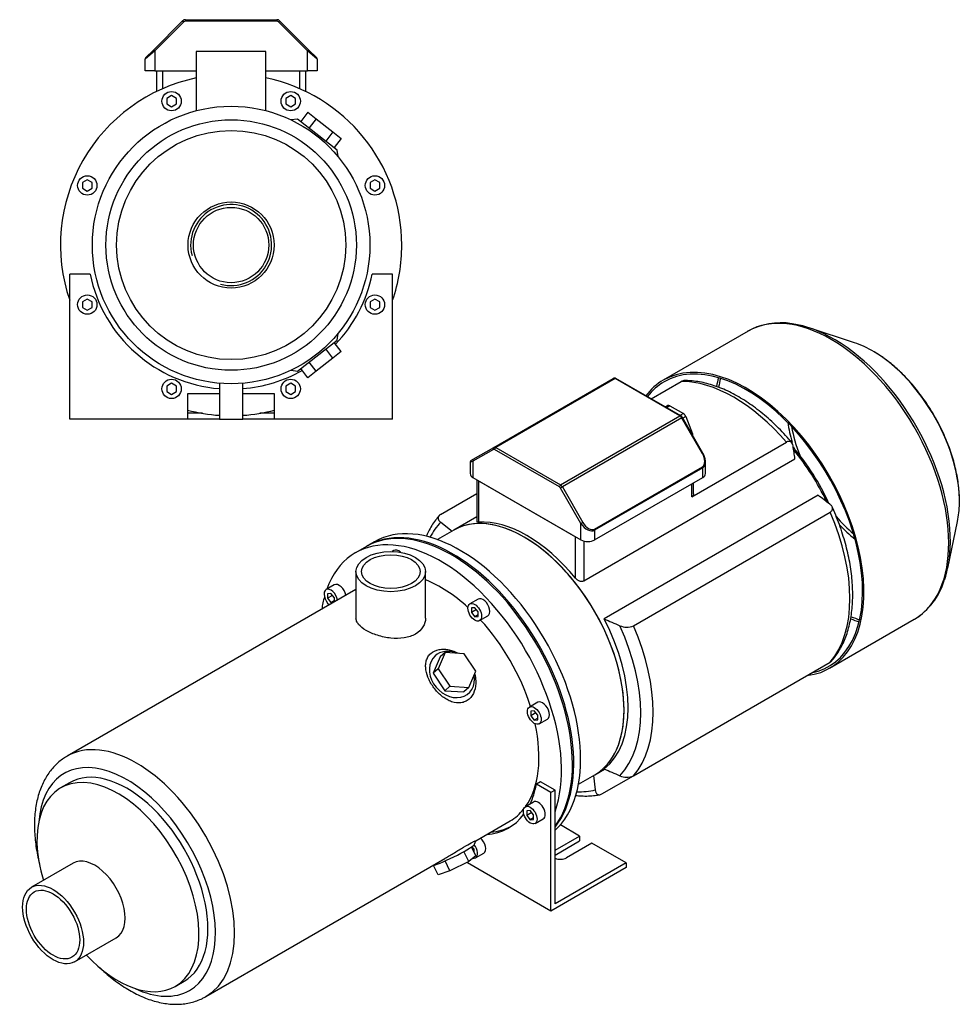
# Model space of a CAD drawing. Header units: millimetres. Extents: x 57 to 1179, y 13 to 791.
# Tile 2 of 2: x 693 to 1179, y 13 to 522. Entities that reach past the tile are written whole.
import ezdxf

# ---------------------------------------------------------------- set-up
doc = ezdxf.new("R2010")
doc.units = ezdxf.units.MM
for name, color, linetype in [('BASETTA_MEC_90_T', 7, 'Continuous'), ('CARCASSA_MEC_90-', 7, 'Continuous'), ('COPRIVENTOLA_MEC', 7, 'Continuous'), ('CORPO_MH_3-5_[9]', 7, 'Continuous'), ('FLANGIA_MOTORE_T', 7, 'Continuous'), ('STAFFA_3-5-9_INT', 7, 'Continuous'), ('螺栓_：_六角头_-_M20.0', 7, 'Continuous')]:
    doc.layers.add(name, color=color, linetype=linetype)

# ---------------------------------------------------------------- blocks, each defined once
blk = doc.blocks.new('SE')
at = {"layer": 'BASETTA_MEC_90_T', "color": 7, "linetype": 'Continuous'}
for p, q in [((938.1, 301.01), (999.9, 336.69)), ((1000.9, 336.59), (939.1, 300.91)), ((1034.38, 317.26), (1000.9, 336.59)), ((1034.78, 317.3), (1001.3, 336.63)), ((972.58, 281.58), (1034.38, 317.26)), ((1035.38, 316.21), (973.58, 280.53)), ((1035.67, 316.38), (1035.38, 316.21)), ((1045.97, 297.86), (1035.38, 316.21)), ((1046.26, 298.03), (1035.67, 316.38)), ((927.51, 294.89), (938.1, 301.01)), ((939.1, 300.91), (972.58, 281.58)), ((937.93, 299.99), (927.34, 293.87)), ((972.01, 280.6), (938.53, 299.93)), ((1045.97, 297.86), (1046.26, 298.03)), ((925.88, 293.49), (925.88, 287.45)), ((926.28, 294.18), (927.51, 294.89)), ((927.34, 293.87), (927.34, 285.41)), ((990.11, 258.75), (1045.97, 291)), ((1046.14, 290.44), (990.27, 258.19)), ((1046.14, 285.41), (1046.14, 290.44)), ((1047.6, 287.45), (1047.6, 293.49)), ((927.34, 285.41), (983.2, 253.16)), ((990.27, 253.16), (1046.14, 285.41)), ((973.58, 280.53), (972.61, 279.97)), ((973.58, 280.53), (984.17, 262.18)), ((983.2, 261.62), (972.61, 279.97)), ((984.17, 262.18), (983.2, 261.62)), ((983.2, 253.16), (983.2, 261.62)), ((990.27, 258.19), (990.27, 253.16))]:
    blk.add_line(p, q, dxfattribs=at)
for centre, radius, start, end in [((1000.55, 335.47), 1.38, 57.1575, 117.9806), ((1033.43, 315.11), 2.57, 29.4737, 58.4234), ((1038.72, 293.4), 8.85, 4.0815, 31.5209), ((926.68, 293.49), 0.8, 120, 174.3119)]:
    blk.add_arc(centre, radius, start, end, dxfattribs=at)
for centre, major_axis, ratio, start_param, end_param in [((1000.9, 334.96), (1, -1.73), 0.57735, 2.356194, 3.141593), ((1000.9, 335.94), (-0.4, -0.693), 0.57735, 3.141593, 3.926991), ((1034.38, 316.61), (-0.4, -0.693), 0.57735, 3.157534, 3.926991), ((1034.38, 315.63), (-1, 1.73), 0.57735, 4.712389, 5.497787), ((938.5, 300.32), (-0.4, 0.693), 0.816497, 0, 1.570796), ((939.1, 299.28), (-1, 1.73), 0.57735, 5.497787, 6.283185), ((939.1, 300.26), (0.4, 0.693), 0.57735, 0.785398, 2.356194), ((938.53, 298.95), (0.6, -1.04), 0.57735, 2.356194, 3.141593), ((1043, 296.15), (2.97, -5.14), 0.57735, 0, 1.570796), ((930.88, 295.91), (5, 2.44), 0.074688, 3.097521, 3.890534), ((927.91, 294.2), (0.4, -0.693), 0.816497, 3.141593, 4.712389), ((1045.57, 290.77), (0.4, -0.693), 0.57735, 0.785398, 1.570796), ((1042.6, 295.91), (-3.71, 5.36), 0.624963, 3.090017, 3.875415), ((1042.6, 295.91), (-3.71, 5.36), 0.624963, 3.875415, 3.963636), ((930.88, 287.45), (5, 0), 0.57735, 3.141593, 3.926991), ((1042.6, 287.45), (-5, 0), 0.57735, 2.356194, 3.141593), ((972.58, 280.93), (0.4, 0.693), 0.57735, 0.785398, 2.356194), ((972.01, 279.62), (-0.6, 1.04), 0.57735, 4.712389, 5.497787), ((972.58, 279.95), (-1, 1.73), 0.57735, 4.712389, 5.497787), ((986.74, 263.66), (3.71, -5.36), 0.624963, 4.660813, 6.231609), ((987.14, 263.89), (-2.97, 5.14), 0.57735, 1.570796, 3.141593), ((989.71, 258.52), (-0.4, 0.693), 0.57735, 3.926991, 4.712389), ((986.74, 255.2), (5, 0), 0.57735, 3.926991, 5.497787)]:
    blk.add_ellipse(centre, major_axis=major_axis, ratio=ratio, start_param=start_param, end_param=end_param, dxfattribs=at)
at = {"layer": 'CARCASSA_MEC_90-', "color": 7, "linetype": 'Continuous'}
for p, q in [((1019.44, 326.16), (1034.95, 335.11)), ((1040.48, 275.43), (1089.4, 303.68)), ((984.62, 231.94), (1093.86, 295.02)), ((929.29, 284.28), (929.29, 262.6)), ((930.17, 283.77), (980.37, 254.79)), ((930.17, 283.77), (930.17, 262.37)), ((1040.48, 275.43), (1040.48, 282.14)), ((1041.36, 277.02), (1041.36, 282.65)), ((910.6, 266.34), (929.29, 277.13)), ((1105.84, 276.25), (995.18, 212.36)), ((929.29, 265.09), (917.36, 258.2)), ((1010.29, 208.79), (1112.02, 267.53)), ((910.68, 262.27), (916.6, 257.76)), ((980.37, 233.39), (980.37, 254.79)), ((984.62, 252.58), (984.62, 231.94)), ((1010.29, 131.22), (1112.02, 189.96)), ((990.36, 131.76), (995.42, 134.68)), ((989.6, 131.32), (990.55, 123.94)), ((994.03, 121.84), (1010.29, 131.22))]:
    blk.add_line(p, q, dxfattribs=at)
for centre, radius, start, end in [((-218.6, 110.78), 1325.33, 7.99073, 8.29024), ((572.04, -429.65), 885.01, 52.40707, 52.9039), ((1533.15, 1432.83), 1333.78, 246.21251, 246.59049), ((1006.82, 216.62), 8.57, 245.3325, 293.8877), ((1533.15, 1355.27), 1333.78, 246.21251, 246.59049), ((1006.82, 139.01), 8.53, 245.2115, 294.0087)]:
    blk.add_arc(centre, radius, start, end, dxfattribs=at)
for centre, major_axis, start_param, end_param in [((1062.18, 257.52), (-42.5, 73.61), 5.027726, 5.967849), ((1070.88, 262.55), (-35, 60.62), 4.539928, 5.032032), ((1068.76, 261.32), (-36.5, 63.22), 4.568084, 5.002746), ((953.86, 194.98), (-36.5, 63.22), 3.141593, 6.283185), ((1062.18, 257.52), (42.5, -73.61), 0.192432, 1.378365), ((956.96, 196.77), (-40.43, 70.03), 0.157586, 0.350233), ((955.27, 195.8), (-36.5, 63.22), 4.989935, 6.005639), ((955.98, 196.21), (36.5, -63.22), 0.076912, 1.493884), ((956.96, 196.77), (40.43, -70.03), 0.157586, 1.41321), ((960.44, 198.78), (42.5, -73.61), 0.192432, 1.378365), ((956.96, 196.77), (40.43, -70.03), 5.932952, 6.125599)]:
    blk.add_ellipse(centre, major_axis=major_axis, ratio=0.57735, start_param=start_param, end_param=end_param, dxfattribs=at)
for points, knots in [([(1034.95, 335.11), (1035.17, 335.24), (1035.39, 335.34), (1035.81, 335.48), (1036.02, 335.52), (1036.27, 335.54), (1036.32, 335.55), (1036.37, 335.55)], [0, 0, 0, 0, 0.125, 0.125, 0.25, 0.25, 0.2812831, 0.2812831, 0.2812831, 0.2812831]), ([(1092.26, 303.43), (1091.98, 303.76), (1090.69, 305.3), (1088.05, 308.22), (1084.55, 311.83), (1080.91, 315.26), (1077.21, 318.46), (1073.44, 321.42), (1069.62, 324.13), (1065.76, 326.58), (1061.87, 328.76), (1057.98, 330.66), (1054.09, 332.26), (1050.22, 333.55), (1046.38, 334.54), (1042.63, 335.2), (1039.21, 335.54), (1037.29, 335.53), (1036.36, 335.52)], [0, 0, 0, 0, 0.015255, 0.082011, 0.148821, 0.21569, 0.282627, 0.349636, 0.41672, 0.483876, 0.551094, 0.618356, 0.685619, 0.752822, 0.819888, 0.886721, 0.953212, 1, 1, 1, 1]), ([(1092.88, 301.88), (1092.82, 302.34), (1092.69, 302.74), (1092.4, 303.26), (1092.29, 303.41), (1092.04, 303.68), (1091.9, 303.79), (1091.59, 303.96), (1091.42, 304.03), (1091.06, 304.11), (1090.88, 304.12), (1090.48, 304.09), (1090.27, 304.05), (1089.84, 303.9), (1089.62, 303.8), (1089.4, 303.68)], [0, 0, 0, 0, 0.25, 0.25, 0.375, 0.375, 0.5, 0.5, 0.625, 0.625, 0.75, 0.75, 0.875, 0.875, 1, 1, 1, 1]), ([(1041.36, 277.02), (1041.36, 276.87), (1041.34, 276.73), (1041.28, 276.43), (1041.23, 276.27), (1041.08, 275.98), (1040.98, 275.85), (1040.76, 275.62), (1040.63, 275.52), (1040.48, 275.43)], [0.5149041, 0.5149041, 0.5149041, 0.5149041, 0.625, 0.625, 0.75, 0.75, 0.875, 0.875, 1, 1, 1, 1]), ([(1112.02, 267.53), (1112.25, 267.66), (1112.45, 267.8), (1112.78, 268.11), (1112.92, 268.28), (1113.13, 268.63), (1113.21, 268.81), (1113.29, 269.18), (1113.3, 269.37), (1113.27, 269.73), (1113.23, 269.92), (1113.09, 270.28), (1112.99, 270.46), (1112.76, 270.8), (1112.62, 270.97), (1112.31, 271.29), (1112.13, 271.45), (1111.94, 271.59)], [0, 0, 0, 0, 0.125, 0.125, 0.25, 0.25, 0.375, 0.375, 0.5, 0.5, 0.625, 0.625, 0.75, 0.75, 0.875, 0.875, 1, 1, 1, 1]), ([(1112.78, 190.58), (1113.49, 191.41), (1114.76, 192.91), (1116.65, 195.74), (1118.36, 198.83), (1119.86, 202.18), (1121.12, 205.75), (1122.14, 209.54), (1122.92, 213.52), (1123.45, 217.67), (1123.74, 221.98), (1123.77, 226.44), (1123.56, 231), (1123.1, 235.67), (1122.4, 240.42), (1121.47, 245.24), (1120.3, 250.1), (1118.9, 254.98), (1117.28, 259.88), (1115.47, 264.71), (1113.98, 268.28), (1113.2, 270), (1113.09, 270.23)], [0, 0, 0, 0, 0.044826, 0.09576, 0.147118, 0.198911, 0.251106, 0.303641, 0.356439, 0.409421, 0.462517, 0.515672, 0.568838, 0.621985, 0.675097, 0.728167, 0.781192, 0.834173, 0.887115, 0.940022, 0.9929, 1, 1, 1, 1]), ([(909.84, 265.72), (909.13, 264.89), (907.86, 263.39), (905.97, 260.56), (904.41, 257.74), (903.52, 255.81), (903.17, 254.97)], [0, 0, 0, 0, 0.0448975, 0.0958335, 0.1471945, 0.1858009, 0.1858009, 0.1858009, 0.1858009]), ([(910.6, 266.34), (910.37, 266.21), (910.17, 266.07), (909.84, 265.75), (909.7, 265.58), (909.49, 265.24), (909.41, 265.06), (909.33, 264.69), (909.32, 264.5), (909.35, 264.13), (909.4, 263.95), (909.53, 263.59), (909.63, 263.41), (909.86, 263.07), (910, 262.9), (910.31, 262.58), (910.49, 262.42), (910.68, 262.27)], [0, 0, 0, 0, 0.125, 0.125, 0.25, 0.25, 0.375, 0.375, 0.5, 0.5, 0.625, 0.625, 0.75, 0.75, 0.875, 0.875, 1, 1, 1, 1]), ([(930.17, 262.37), (929.91, 262.35), (929.7, 262.36), (929.47, 262.41), (929.41, 262.43), (929.33, 262.49), (929.3, 262.53), (929.29, 262.58), (929.29, 262.59), (929.29, 262.59)], [0, 0, 0, 0, 0.25, 0.25, 0.375, 0.375, 0.5, 0.5, 0.5237308, 0.5237308, 0.5237308, 0.5237308]), ([(984.62, 231.94), (984.47, 231.86), (984.3, 231.79), (983.95, 231.71), (983.76, 231.68), (983.38, 231.68), (983.18, 231.7), (982.78, 231.78), (982.59, 231.84), (982.2, 231.99), (982, 232.08), (981.64, 232.28), (981.46, 232.4), (980.94, 232.77), (980.64, 233.06), (980.37, 233.39)], [0, 0, 0, 0, 0.125, 0.125, 0.25, 0.25, 0.375, 0.375, 0.5, 0.5, 0.625, 0.625, 0.75, 0.75, 1, 1, 1, 1]), ([(1112.79, 190.57), (1112.74, 190.51), (1112.68, 190.45), (1112.45, 190.24), (1112.25, 190.09), (1112.02, 189.96)], [0.8287979, 0.8287979, 0.8287979, 0.8287979, 0.875, 0.875, 1, 1, 1, 1]), ([(990.55, 123.94), (990.61, 123.46), (990.73, 123.03), (991, 122.47), (991.11, 122.3), (991.35, 121.99), (991.49, 121.86), (991.79, 121.65), (991.96, 121.56), (992.32, 121.45), (992.51, 121.43), (992.92, 121.43), (993.13, 121.47), (993.57, 121.6), (993.8, 121.7), (994.03, 121.84)], [0, 0, 0, 0, 0.25, 0.25, 0.375, 0.375, 0.5, 0.5, 0.625, 0.625, 0.75, 0.75, 0.875, 0.875, 1, 1, 1, 1]), ([(980.47, 121.09), (981.47, 120.96), (983.69, 120.76), (987.05, 120.72), (990.34, 120.97), (992.18, 121.32), (993.11, 121.51)], [0.8144075, 0.8144075, 0.8144075, 0.8144075, 0.8567918, 0.9091792, 0.9611424, 1, 1, 1, 1])]:
    blk.add_open_spline(points, degree=3, knots=knots, dxfattribs=at)
at = {"layer": 'COPRIVENTOLA_MEC', "color": 7, "linetype": 'Continuous'}
for p, q in [((1124.6, 355.15), (1101.18, 362.85)), ((1069.59, 361.1), (1025.76, 335.8)), ((1172.9, 238.63), (1177.94, 262.77)), ((1111.76, 186.84), (1155.59, 212.15))]:
    blk.add_line(p, q, dxfattribs=at)
for centre, radius, start, end in [((1086.4, 331), 34.45, 80.2839, 119.9174), ((1137.13, 242.46), 35.49, 301.5941, 343.0705)]:
    blk.add_arc(centre, radius, start, end, dxfattribs=at)
for centre, major_axis, start_param, end_param in [((1112.59, 286.62), (43, -74.48), 0.003043, 3.141593), ((1113.88, 287.37), (-42.69, 73.94), 5.485235, 5.860383), ((1113.88, 287.37), (-42.69, 73.94), 3.917121, 5.485235), ((1134.05, 299.01), (31.75, -54.99), -3.944092, -3.715101), ((1134.05, 299.01), (31.75, -54.99), 0.764114, 2.339094), ((1068.76, 261.32), (-43, 74.48), 2.896558, 6.283185), ((1068.76, 261.32), (-42.5, 73.61), 2.949161, 6.283185), ((1112.59, 286.62), (-42.5, 73.61), 0.54173, 0.616902), ((1113.45, 287.12), (42.29, -73.25), 3.692759, 3.768583), ((1068.76, 261.32), (-43, 74.48), 0, 0.241113), ((1068.76, 261.32), (-42.5, 73.61), 0, 0.233977), ((1133.62, 298.76), (-31.35, 54.3), 0.982408, 1.163409), ((1134.17, 299.08), (30.56, -52.93), 4.161301, 4.429339), ((1133.62, 298.76), (-31.35, 54.3), 1.204003, 1.219495), ((1134.05, 299.01), (31.75, -54.99), 0.573508, 0.764114), ((1134.17, 299.08), (30.56, -52.93), 5.040605, 5.263477), ((1133.62, 298.76), (-31.35, 54.3), -4.318768, -4.124001), ((1113.88, 287.37), (-42.69, 73.94), 3.605888, 3.917121), ((1112.59, 286.62), (-42.5, 73.61), -3.757972, -3.683323), ((1113.45, 287.12), (42.29, -73.25), -0.627146, -0.551166), ((1112.59, 286.62), (43, -74.48), 0, 0.003043)]:
    blk.add_ellipse(centre, major_axis=major_axis, ratio=0.57735, start_param=start_param, end_param=end_param, dxfattribs=at)
blk.add_open_spline([(1178.93, 272.24), (1178.95, 273.01), (1179, 274.85), (1178.81, 278.31), (1178.39, 282.33), (1177.71, 286.48), (1176.81, 290.67), (1175.68, 294.89), (1174.32, 299.14), (1172.75, 303.38), (1170.97, 307.59), (1169, 311.75), (1166.84, 315.84), (1164.51, 319.84), (1162.01, 323.73), (1159.36, 327.49), (1156.57, 331.1), (1153.67, 334.54), (1150.65, 337.8), (1147.54, 340.85), (1144.34, 343.68), (1141.1, 346.26), (1137.93, 348.53), (1136.04, 349.68), (1135.04, 350.28)], degree=3, knots=[0, 0, 0, 0, 0.025904, 0.072819, 0.119718, 0.166589, 0.213424, 0.260224, 0.306991, 0.35373, 0.400445, 0.447143, 0.493831, 0.540516, 0.587203, 0.633898, 0.680608, 0.72734, 0.7741, 0.820896, 0.867733, 0.914615, 0.961547, 1, 1, 1, 1], dxfattribs=at)
at = {"layer": 'CORPO_MH_3-5_[9]', "color": 7, "linetype": 'Continuous'}
for p, q in [((872.26, 249.77), (866.6, 246.5)), ((886.44, 247.71), (885.51, 247.17)), ((866.84, 236.78), (866.84, 212.79)), ((902.84, 212.79), (902.84, 236.78)), ((855.64, 229.92), (851.39, 227.47)), ((866.84, 227.59), (717.45, 141.34)), ((853.89, 225.5), (852.12, 225.34)), ((852.12, 225.34), (852.12, 222.99)), ((854.71, 224.48), (852.12, 222.99)), ((855.66, 223.3), (853.89, 225.5)), ((852.12, 222.99), (853.89, 220.79)), ((855.66, 221.81), (853.89, 220.79)), ((853.89, 220.79), (855.27, 220.91)), ((855.66, 221.14), (855.66, 223.3)), ((930.01, 222.56), (925.76, 220.11)), ((928.26, 218.13), (926.5, 217.98)), ((926.5, 217.98), (926.5, 215.62)), ((929.09, 217.11), (926.5, 215.62)), ((926.5, 215.62), (928.26, 213.42)), ((930.03, 215.93), (928.26, 218.13)), ((930.03, 214.44), (928.26, 213.42)), ((930.03, 213.58), (930.03, 215.93)), ((930.76, 211.45), (935.01, 213.9)), ((928.26, 213.42), (930.03, 213.58)), ((912.98, 195), (909.32, 186.6)), ((912.98, 195), (910.36, 192.64)), ((922.75, 194.35), (912.98, 195)), ((928.86, 185.31), (922.75, 194.35)), ((910.36, 192.64), (906.7, 184.24)), ((909.32, 186.6), (906.7, 184.24)), ((906.7, 184.24), (912.82, 175.2)), ((909.32, 186.6), (915.43, 177.55)), ((925.2, 176.91), (928.86, 185.31)), ((915.43, 177.55), (912.82, 175.2)), ((912.82, 175.2), (922.59, 174.56)), ((915.43, 177.55), (925.2, 176.91)), ((925.2, 176.91), (922.59, 174.56)), ((960.81, 169.2), (956.57, 166.75)), ((959.07, 164.78), (957.3, 164.62)), ((957.3, 164.62), (957.3, 162.26)), ((959.89, 163.75), (957.3, 162.26)), ((960.84, 162.58), (959.07, 164.78)), ((957.3, 162.26), (959.07, 160.06)), ((960.84, 161.08), (959.07, 160.06)), ((959.07, 160.06), (960.84, 160.22)), ((960.84, 160.22), (960.84, 162.58)), ((961.57, 158.09), (965.81, 160.54)), ((718.75, 127.66), (714.11, 124.98)), ((928.77, 97.64), (946.6, 107.94)), ((928.16, 95.85), (928.78, 97.6)), ((925.2, 86.92), (922.69, 92.08)), ((928.86, 89.81), (926.6, 94.45)), ((789.2, 17.06), (912.81, 88.43)), ((915.43, 82.05), (912.91, 87.22)), ((925.2, 86.92), (915.43, 82.05)), ((928.86, 89.81), (925.2, 86.92)), ((720.64, 86.02), (699.06, 73.57)), ((909.32, 80.07), (906.96, 84.9)), ((915.43, 82.05), (909.32, 80.07)), ((721.31, 35.03), (742.89, 47.48)), ((773.36, 22.35), (778, 25.03))]:
    blk.add_line(p, q, dxfattribs=at)
for centre, major_axis, ratio, start_param, end_param in [((916.38, 173.34), (44.13, -76.43), 0.57735, 0.241164, 3.141593), ((910.72, 170.08), (44.13, -76.43), 0.57735, 0.45581, 3.593987), ((888.94, 243.38), (2.5, -4.33), 0.57735, 2.083393, 3.141593), ((858.14, 225.59), (2.5, -4.33), 0.57735, 1.018715, 3.141593), ((910.72, 170.08), (35.88, -62.14), 0.57735, 2.076031, 2.512145), ((853.89, 223.14), (-2.5, 4.33), 0.57735, 0, 2.122878), ((853.89, 223.14), (-2.5, 4.33), 0.57735, 4.160308, 6.283185), ((910.72, 170.08), (44.13, -76.43), 0.57735, 3.660226, 3.763049), ((932.51, 218.23), (2.5, -4.33), 0.57735, 0, 3.141593), ((910.72, 170.08), (35.88, -62.14), 0.57735, 1.202887, 1.938706), ((916.48, 183.6), (-8.7, 9.66), 0.810411, 5.253429, 6.283185), ((916.48, 183.6), (-8.7, 9.66), 0.810411, 0, 4.056698), ((963.31, 164.87), (2.5, -4.33), 0.57735, 0, 3.141593), ((910.72, 170.08), (35.88, -62.14), 0.57735, 0.25816, 1.065562), ((753.32, 79.2), (-35.88, 62.14), 0.57735, 3.142134, 6.283185), ((748.37, 76.34), (32.38, -56.08), 0.57735, 0, 3.835482), ((753.32, 79.2), (-35.88, 62.14), 0.57735, 0, 0.004896), ((748.37, 76.34), (29.63, -51.31), 0.57735, 0, 3.141593), ((743.74, 73.67), (29.63, -51.31), 0.57735, 0, 4.327423), ((910.72, 170.08), (35.88, -62.14), 0.57735, 0, 0.21901), ((916.48, 90.31), (11.69, 5.69), 0.099506, 3.627919, 6.183016), ((731.76, 66.75), (11.13, -19.27), 0.57735, 0, 3.141593), ((743.74, 73.67), (29.63, -51.31), 0.57735, 5.097355, 6.283185), ((748.37, 76.34), (32.38, -56.08), 0.57735, 5.589296, 6.283185)]:
    blk.add_ellipse(centre, major_axis=major_axis, ratio=ratio, start_param=start_param, end_param=end_param, dxfattribs=at)
for centre, major_axis in [((884.84, 236.78), (-18, 0)), ((884.84, 236.78), (-15.15, 0)), ((928.26, 215.78), (-2.5, 4.33)), ((959.07, 162.42), (-2.5, 4.33)), ((710.19, 54.3), (11.13, -19.27)), ((710.19, 54.3), (9.74, -16.87))]:
    blk.add_ellipse(centre, major_axis=major_axis, ratio=0.57735, dxfattribs=at)
for points, knots in [([(902.84, 212.79), (902.84, 212.79), (902.84, 212.79), (902.84, 211.19), (902.38, 209.59), (900.59, 206.73), (899.25, 205.47), (896.75, 204.02), (895.82, 203.6), (893.85, 202.94), (892.82, 202.69), (889.54, 202.18), (887.2, 202.15), (883.67, 202.52), (882.5, 202.71), (880.21, 203.19), (879.06, 203.5), (876.89, 204.19), (875.85, 204.57), (873.88, 205.42), (872.95, 205.89), (870.46, 207.33), (869.11, 208.39), (867.76, 210.01), (867.42, 210.57), (866.96, 211.68), (866.85, 212.23), (866.84, 212.79), (866.84, 212.79), (866.84, 212.79)], [0.1249858, 0.1249858, 0.1249858, 0.1249858, 0.125, 0.125, 0.1875, 0.1875, 0.25, 0.25, 0.28125, 0.28125, 0.3125, 0.3125, 0.375, 0.375, 0.40625, 0.40625, 0.4375, 0.4375, 0.46875, 0.46875, 0.5, 0.5, 0.5625, 0.5625, 0.59375, 0.59375, 0.625, 0.625, 0.6251231, 0.6251231, 0.6251231, 0.6251231]), ([(925.34, 170.89), (924.74, 170.35), (924.09, 169.93), (922.68, 169.28), (921.92, 169.06), (919.59, 168.73), (917.93, 168.95), (915.51, 169.79), (914.7, 170.16), (913.14, 171.03), (912.38, 171.54), (910.16, 173.24), (908.81, 174.59), (906.4, 177.6), (905.4, 179.21), (903.82, 182.57), (903.27, 184.26), (902.89, 186.76), (902.84, 187.57), (902.9, 189.15), (903.01, 189.92), (903.42, 191.38), (903.7, 192.07), (904.46, 193.33), (904.94, 193.91), (906.63, 195.42), (908.11, 196.12), (910.61, 196.6), (911.49, 196.67), (913.27, 196.62), (914.18, 196.51), (916.67, 195.97), (918.21, 195.38), (919.66, 194.59)], [0, 0, 0, 0, 0.03125, 0.03125, 0.0625, 0.0625, 0.125, 0.125, 0.15625, 0.15625, 0.1875, 0.1875, 0.25, 0.25, 0.3125, 0.3125, 0.375, 0.375, 0.40625, 0.40625, 0.4375, 0.4375, 0.46875, 0.46875, 0.5, 0.5, 0.5625, 0.5625, 0.59375, 0.59375, 0.625, 0.625, 0.6792325, 0.6792325, 0.6792325, 0.6792325]), ([(928.24, 183.77), (928.55, 182.6), (928.74, 181.41), (928.87, 178.43), (928.61, 176.62), (927.46, 173.4), (926.54, 171.96), (925.34, 170.89)], [0.8346005, 0.8346005, 0.8346005, 0.8346005, 0.875, 0.875, 0.9375, 0.9375, 1, 1, 1, 1]), ([(717.25, 141.2), (716.44, 140.71), (714.94, 139.78), (712.6, 137.89), (710.39, 135.7), (708.37, 133.23), (706.56, 130.52), (704.97, 127.56), (703.61, 124.37), (702.49, 120.96), (701.61, 117.35), (700.98, 113.54), (700.61, 109.57), (700.49, 105.46), (700.63, 101.23), (701.03, 96.9), (701.66, 92.5), (702.39, 88.83), (702.9, 86.64), (703.08, 85.94)], [0, 0, 0, 0, 0.0172088, 0.0377519, 0.0583474, 0.0790874, 0.1000462, 0.1212727, 0.1427852, 0.1645717, 0.1865951, 0.2088026, 0.2311376, 0.2535479, 0.2759918, 0.2984331, 0.320854, 0.3432457, 0.3537006, 0.3537006, 0.3537006, 0.3537006]), ([(912.81, 88.43), (912.88, 88.47), (912.95, 88.51), (913.79, 89), (914.57, 89.47), (916.15, 90.44), (916.97, 90.95), (918.6, 91.97), (919.4, 92.47), (920.98, 93.45), (921.77, 93.94), (923.99, 95.27), (925.32, 96.02), (926.85, 96.82), (927.29, 97.04), (928, 97.37), (928.28, 97.48), (928.7, 97.65), (928.81, 97.68), (928.8, 97.67)], [0.3721818, 0.3721818, 0.3721818, 0.3721818, 0.375, 0.375, 0.40625, 0.40625, 0.4375, 0.4375, 0.46875, 0.46875, 0.5, 0.5, 0.5625, 0.5625, 0.59375, 0.59375, 0.625, 0.625, 0.6621249, 0.6621249, 0.6621249, 0.6621249]), ([(734.07, 32.29), (734.59, 31.79), (736.23, 30.25), (739.05, 27.79), (742.54, 25.03), (746.1, 22.53), (749.71, 20.28), (753.36, 18.32), (757.02, 16.65), (760.69, 15.28), (764.34, 14.23), (767.94, 13.5), (771.48, 13.11), (774.94, 13.06), (778.28, 13.33), (781.5, 13.93), (784.53, 14.85), (787.17, 15.93), (788.56, 16.73), (789.2, 17.11)], [0.6447436, 0.6447436, 0.6447436, 0.6447436, 0.6551897, 0.6775843, 0.700023, 0.7225074, 0.745035, 0.7675978, 0.7901779, 0.812738, 0.8352332, 0.8576059, 0.879791, 0.9017262, 0.9233654, 0.9446915, 0.9657226, 0.9865103, 1, 1, 1, 1])]:
    blk.add_open_spline(points, degree=3, knots=knots, dxfattribs=at)
at = {"layer": 'FLANGIA_MOTORE_T', "color": 7, "linetype": 'Continuous'}
for p, q in [((917.36, 258.2), (908.92, 253.33)), ((876.5, 252.22), (872.96, 250.18)), ((981.92, 126.89), (990.36, 131.76))]:
    blk.add_line(p, q, dxfattribs=at)
for centre, major_axis, start_param, end_param in [((953.86, 194.98), (36.5, -63.22), 0, 3.141593), ((920.62, 175.79), (44.12, -76.43), 0.121401, 3.141593), ((917.09, 173.75), (44.12, -76.43), 0.219659, 3.149605)]:
    blk.add_ellipse(centre, major_axis=major_axis, ratio=0.57735, start_param=start_param, end_param=end_param, dxfattribs=at)
at = {"layer": 'STAFFA_3-5-9_INT', "color": 7, "linetype": 'Continuous'}
for p, q in [((962.32, 128.04), (960.2, 126.81)), ((969.77, 123.74), (962.32, 128.04)), ((967.65, 122.52), (960.2, 126.81)), ((969.77, 123.74), (967.65, 122.52)), ((967.65, 61.28), (967.65, 122.52)), ((969.77, 64.95), (969.77, 123.74)), ((958.69, 117.67), (954.45, 115.22)), ((956.95, 113.24), (955.18, 113.09)), ((955.18, 113.09), (955.18, 110.73)), ((957.77, 112.22), (955.18, 110.73)), ((958.72, 111.05), (956.95, 113.24)), ((955.18, 110.73), (956.95, 108.53)), ((958.72, 109.55), (956.95, 108.53)), ((956.95, 108.53), (958.72, 108.69)), ((958.72, 108.69), (958.72, 111.05)), ((959.45, 106.56), (963.69, 109.01)), ((982.5, 100.06), (972.52, 105.82)), ((969.77, 92.71), (982.5, 100.06)), ((969.77, 90.26), (982.5, 97.61)), ((982.5, 100.06), (982.5, 97.61)), ((926.96, 94.44), (926.69, 94.28)), ((927.91, 93.26), (926.83, 94.61)), ((927.91, 91.76), (927.91, 93.26)), ((927.91, 91.77), (927.91, 91.77)), ((988.86, 96.39), (975.71, 88.79)), ((1006.54, 86.18), (988.86, 96.39)), ((924.51, 86.18), (924.51, 86.58)), ((928.64, 88.77), (932.89, 91.22)), ((967.65, 61.28), (924.51, 86.18)), ((1006.54, 83.73), (967.65, 61.28)), ((1006.54, 86.18), (969.77, 64.95)), ((1006.54, 86.18), (1006.54, 83.73))]:
    blk.add_line(p, q, dxfattribs=at)
for centre, major_axis, start_param, end_param in [((908.6, 168.85), (-37.25, 64.52), 3.514775, 3.724263), ((961.19, 113.34), (-2.5, 4.33), 3.141593, 6.283185), ((908.6, 168.85), (-37.25, 64.52), 2.869041, 3.382098), ((910.72, 170.08), (-37.25, 64.52), 2.869041, 3.113115), ((930.39, 95.55), (-2.5, 4.33), 3.141593, 5.26447), ((926.14, 93.1), (2.5, -4.33), 0, 1.815566), ((926.14, 93.1), (2.5, -4.33), 5.830585, 6.283185), ((972.53, 90.63), (4.5, 0), 4.052757, 5.497787)]:
    blk.add_ellipse(centre, major_axis=major_axis, ratio=0.57735, start_param=start_param, end_param=end_param, dxfattribs=at)
blk.add_ellipse((956.95, 110.89), major_axis=(2.5, -4.33), ratio=0.57735, dxfattribs=at)
at = {"layer": '螺栓_：_六角头_-_M20.0', "color": 7, "linetype": 'Continuous'}
for p, q in [((1028.19, 322.64), (1026.86, 321.87)), ((1029.19, 322.54), (1027.45, 321.54)), ((1029.19, 322.54), (1036.13, 318.54)), ((1036.13, 318.54), (1034.39, 317.53)), ((1037.36, 317.01), (1035.82, 316.12)), ((1037.36, 317.01), (1040.83, 308.07)), ((1040.83, 308.07), (1040.56, 307.91))]:
    blk.add_line(p, q, dxfattribs=at)
for centre, major_axis, start_param, end_param in [((1029.19, 320.91), (1, -1.73), 2.356194, 3.141593), ((1036.13, 316.9), (-1, 1.73), 4.45059, 5.497787), ((1039.6, 307.96), (1, -1.73), 0.769923, 1.308997)]:
    blk.add_ellipse(centre, major_axis=major_axis, ratio=0.57735, start_param=start_param, end_param=end_param, dxfattribs=at)
blk = doc.blocks.new('SE4')
at = {"layer": 'BASETTA_MEC_90_T', "color": 7, "linetype": 'Continuous'}
for p, q in [((762.21, 506.57), (777.19, 521.55)), ((777.75, 520.98), (762.77, 506)), ((777.19, 521.55), (777.75, 520.98)), ((778.6, 522.13), (825.94, 522.13)), ((778.6, 522.13), (778.6, 521.33)), ((825.94, 521.33), (778.6, 521.33)), ((825.94, 522.13), (825.94, 521.33)), ((827.36, 521.55), (826.79, 520.98)), ((841.77, 506), (826.79, 520.98)), ((827.36, 521.55), (842.34, 506.57)), ((762.77, 506), (757.77, 501.8)), ((758.01, 502.37), (762.21, 506.57)), ((762.77, 506), (762.21, 506.57)), ((762.77, 506), (762.77, 495.63)), ((842.34, 506.57), (841.77, 506)), ((841.77, 495.63), (841.77, 506)), ((846.77, 501.8), (841.77, 506)), ((842.34, 506.57), (846.54, 502.37)), ((757.77, 495.63), (757.77, 501.8)), ((846.77, 501.8), (846.77, 495.63)), ((762.77, 495.63), (757.77, 495.63)), ((762.77, 495.63), (784.27, 495.63)), ((820.27, 495.63), (841.77, 495.63)), ((846.77, 495.63), (841.77, 495.63))]:
    blk.add_line(p, q, dxfattribs=at)
for centre, radius, start, end in [((778.6, 520.13), 2, 90, 135), ((778.6, 520.13), 1.2, 90, 135), ((825.94, 520.13), 2, 45, 90), ((825.94, 520.13), 1.2, 45, 90), ((758.57, 501.8), 0.8, 135, 180), ((845.97, 501.8), 0.8, 0, 45)]:
    blk.add_arc(centre, radius, start, end, dxfattribs=at)
at = {"layer": 'CARCASSA_MEC_90-', "color": 7, "linetype": 'Continuous'}
for p, q in [((763.77, 485.04), (763.77, 495.63)), ((766.77, 495.63), (784.27, 495.63)), ((766.77, 495.63), (766.77, 486.43)), ((820.27, 495.63), (837.77, 495.63)), ((837.77, 486.43), (837.77, 495.63)), ((840.77, 495.63), (840.77, 485.04))]:
    blk.add_line(p, q, dxfattribs=at)
at = {"layer": 'CORPO_MH_3-5_[9]', "color": 7, "linetype": 'Continuous'}
for p, q in [((820.27, 505.63), (784.27, 505.63)), ((784.27, 505.63), (784.27, 475.1)), ((820.27, 475.11), (820.27, 505.63)), ((771.47, 482.89), (768.97, 481.45)), ((768.97, 481.45), (768.97, 478.56)), ((768.97, 478.56), (771.47, 477.12)), ((773.97, 481.45), (771.47, 482.89)), ((771.47, 477.12), (773.97, 478.56)), ((773.97, 478.56), (773.97, 481.45)), ((833.08, 482.89), (830.58, 481.45)), ((830.58, 481.45), (830.58, 478.56)), ((830.58, 478.56), (833.08, 477.12)), ((835.58, 481.45), (833.08, 482.89)), ((833.08, 477.12), (835.58, 478.56)), ((835.58, 478.56), (835.58, 481.45)), ((841.96, 474.25), (838.26, 469.52)), ((841.96, 474.25), (846.28, 470.87)), ((836.66, 470.77), (833.3, 470.36)), ((857.15, 454.76), (836.66, 470.77)), ((846.28, 470.87), (842.58, 466.14)), ((846.28, 470.87), (854.92, 464.12)), ((854.92, 464.12), (851.23, 459.39)), ((854.92, 464.12), (859.24, 460.74)), ((859.24, 460.74), (855.55, 456.01)), ((857.57, 451.37), (857.15, 454.76)), ((727.9, 439.33), (725.4, 437.88)), ((725.4, 437.88), (725.4, 435)), ((730.4, 437.88), (727.9, 439.33)), ((730.4, 435), (730.4, 437.88)), ((876.64, 439.33), (874.14, 437.88)), ((874.14, 437.88), (874.14, 435)), ((879.14, 437.88), (876.64, 439.33)), ((879.14, 435), (879.14, 437.88)), ((725.4, 435), (727.9, 433.55)), ((727.9, 433.55), (730.4, 435)), ((874.14, 435), (876.64, 433.55)), ((876.64, 433.55), (879.14, 435)), ((836.66, 340.5), (857.15, 356.51)), ((857.15, 356.51), (857.56, 359.87)), ((854.92, 347.15), (851.23, 351.88)), ((859.24, 350.53), (855.55, 355.26)), ((854.92, 347.15), (846.28, 340.4)), ((859.24, 350.53), (854.92, 347.15)), ((841.96, 337.02), (838.26, 341.75)), ((846.28, 340.4), (842.58, 345.13)), ((833.27, 340.92), (836.66, 340.5)), ((846.28, 340.4), (841.96, 337.02)), ((796.27, 334.13), (796.27, 315.63)), ((808.27, 315.63), (808.27, 334.14)), ((796.27, 315.63), (808.27, 315.63))]:
    blk.add_line(p, q, dxfattribs=at)
for centre, radius in [((771.47, 480.01), 5), ((833.08, 480.01), 5), ((802.27, 405.63), 71.75), ((802.27, 405.63), 64.75), ((802.27, 405.63), 59.25), ((727.9, 436.44), 5), ((876.64, 436.44), 5), ((802.27, 405.63), 22.25), ((802.27, 405.63), 19.48)]:
    blk.add_circle(centre, radius, dxfattribs=at)
for radius, start, end in [(88.25, 101.769, 198.884), (88.25, 0, 78.231), (20.95, 255, 195), (88.25, 341.116, 360), (88.25, 255.2289, 266.1015), (88.25, 273.8985, 284.7711)]:
    blk.add_arc((802.27, 405.63), radius, start, end, dxfattribs=at)
at = {"layer": 'STAFFA_3-5-9_INT', "color": 7, "linetype": 'Continuous'}
for p, q in [((718.77, 315.63), (718.77, 390.63)), ((729.3, 390.63), (718.77, 390.63)), ((885.77, 390.63), (875.25, 390.63)), ((885.77, 315.63), (885.77, 390.63)), ((727.9, 377.72), (725.4, 376.27)), ((730.4, 376.27), (727.9, 377.72)), ((876.64, 377.72), (874.14, 376.27)), ((879.14, 376.27), (876.64, 377.72)), ((725.4, 376.27), (725.4, 373.39)), ((725.4, 373.39), (727.9, 371.94)), ((727.9, 371.94), (730.4, 373.39)), ((730.4, 373.39), (730.4, 376.27)), ((874.14, 376.27), (874.14, 373.39)), ((874.14, 373.39), (876.64, 371.94)), ((876.64, 371.94), (879.14, 373.39)), ((879.14, 373.39), (879.14, 376.27)), ((771.47, 334.15), (768.97, 332.71)), ((768.97, 332.71), (768.97, 329.82)), ((773.97, 332.71), (771.47, 334.15)), ((773.97, 329.82), (773.97, 332.71)), ((833.08, 334.15), (830.58, 332.71)), ((830.58, 332.71), (830.58, 329.82)), ((835.58, 332.71), (833.08, 334.15)), ((835.58, 329.82), (835.58, 332.71)), ((768.97, 329.82), (771.47, 328.38)), ((771.47, 328.38), (773.97, 329.82)), ((796.27, 328.63), (779.77, 328.63)), ((779.77, 328.63), (779.77, 315.63)), ((824.77, 328.63), (808.27, 328.63)), ((824.77, 315.63), (824.77, 328.63)), ((830.58, 329.82), (833.08, 328.38)), ((833.08, 328.38), (835.58, 329.82)), ((779.77, 315.63), (718.77, 315.63)), ((787.47, 318.63), (779.77, 318.63)), ((796.27, 315.63), (779.77, 315.63)), ((824.77, 315.63), (808.27, 315.63)), ((824.77, 318.63), (817.07, 318.63)), ((885.77, 315.63), (824.77, 315.63))]:
    blk.add_line(p, q, dxfattribs=at)
for centre in [(727.9, 374.83), (876.64, 374.83), (771.47, 331.26), (833.08, 331.26)]:
    blk.add_circle(centre, 5, dxfattribs=at)
for start, end in [(191.6155, 265.3806), (316.4672, 348.3845), (274.6194, 299.5328)]:
    blk.add_arc((802.27, 405.63), 74.5, start, end, dxfattribs=at)

msp = doc.modelspace()

# ---------------------------------------------------------------- block references
for name in ['SE4', 'SE']:
    msp.add_blockref(name, (0, 0))

doc.saveas('drawing.dxf')
